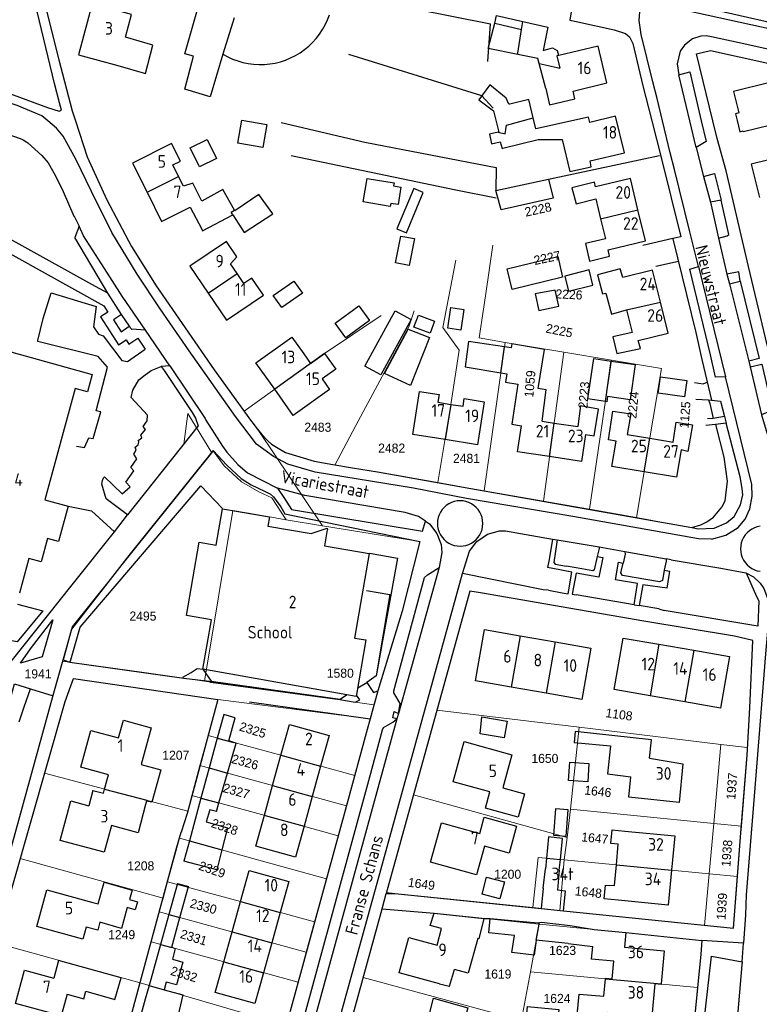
# Model space of a CAD drawing. Header units: metres. Extents: x 233829 to 239427, y 444283 to 448222.
# Tile 157 of 171: x 237787 to 237934, y 447325 to 447520. Entities that reach past the tile are written whole.
import ezdxf
from ezdxf.enums import TextEntityAlignment as Align

# ---------------------------------------------------------------- set-up
doc = ezdxf.new("R2010")
doc.units = ezdxf.units.M
doc.header["$MEASUREMENT"] = 0
for name, color, linetype in [('BIJGEBOUW', 4, 'Continuous'), ('DAKRAND', 4, 'Continuous'), ('DAKRAND-BYG', 4, 'Continuous'), ('FUNKTIEAAND', 253, 'Continuous'), ('Goud-kadastrale grenzen', 13, 'Continuous'), ('HEG', 253, 'Continuous'), ('HEK', 253, 'Continuous'), ('HOOFDGEBOUW', 4, 'Continuous'), ('HUISNUMMER', 253, 'Continuous'), ('KANTVERH', 253, 'Continuous'), ('OVLIJNOBJ', 253, 'Continuous'), ('SCHUTTING', 253, 'Continuous'), ('STRAATNAAM', 253, 'Continuous'), ('TUSSENMUUR', 253, 'Continuous')]:
    doc.layers.add(name, color=color, linetype=linetype)
doc.layers.add('G01 kadestrale perceelsgrens', color=73, linetype='Continuous', lineweight=0)
doc.layers.add('Z01 perceelnummer', color=73, linetype='Continuous', lineweight=13)
doc.styles.get("Standard").update_dxf_attribs({"font": 'iso.shx'})
doc.styles.add('Styledgn001', font='dgn001.shx')

# ---------------------------------------------------------------- blocks, each defined once
blk = doc.blocks.new('A$C1532452F')
at = {"layer": 'G01 kadestrale perceelsgrens'}
for p, q in [((237879.55, 447465.782), (237880.983, 447475.377)), ((237871.038, 447459.029), (237873.62, 447472.393)), ((237879.088, 447462.695), (237879.55, 447465.782)), ((237847.592, 447453.875), (237858.814, 447461.376)), ((237865.345, 447462.326), (237864.308, 447459.145)), ((237878.23, 447456.951), (237879.088, 447462.695)), ((237864.308, 447459.145), (237853.793, 447439.592)), ((237874.259, 447454.546), (237871.038, 447459.029)), ((237878.23, 447456.951), (237883.419, 447456.085)), ((237879.268, 447426.657), (237883.419, 447456.085)), ((237883.419, 447456.085), (237895.011, 447454.156)), ((237847.592, 447453.875), (237831.622, 447442.429)), ((237872.723, 447444.165), (237874.259, 447454.546)), ((237890.987, 447424.59), (237895.011, 447454.156)), ((237895.011, 447454.156), (237904.499, 447452.581)), ((237900.142, 447422.975), (237904.499, 447452.581)), ((237904.499, 447452.581), (237914.433, 447450.929)), ((237909.482, 447421.328), (237914.433, 447450.929)), ((237872.723, 447444.165), (237870.065, 447428.292)), ((237819.658, 447435.896), (237820.46, 447441.994)), ((237820.46, 447441.994), (237825.209, 447434.19)), ((237834.49, 447438.636), (237847.186, 447419.722)), ((237853.793, 447439.592), (237849.647, 447431.764)), ((237797.571, 447399.702), (237825.209, 447434.19)), ((237825.506, 447434.56), (237825.209, 447434.19)), ((237879.268, 447426.657), (237890.987, 447424.59)), ((237890.987, 447424.59), (237900.142, 447422.975)), ((237823.775, 447388.902), (237829.39, 447422.735)), ((237829.39, 447422.735), (237832.507, 447422.195)), ((237900.142, 447422.975), (237909.482, 447421.328)), ((237839.973, 447420.923), (237847.186, 447419.722)), ((237847.186, 447419.722), (237866.508, 447416.587)), ((237795.61, 447392.865), (237797.571, 447399.702)), ((237811.335, 447390.683), (237795.61, 447392.865)), ((237797.802, 447389.401), (237826.422, 447385.272)), ((237819.706, 447389.505), (237811.335, 447390.683)), ((237823.775, 447388.902), (237819.706, 447389.505)), ((237823.775, 447388.902), (237825.07, 447388.687)), ((237824.493, 447378.12), (237826.422, 447385.272)), ((237826.422, 447385.272), (237856.634, 447381.441)), ((237853.646, 447384.736), (237857.385, 447384.205)), ((237865.231, 447366.382), (237869.862, 447383.158)), ((237869.862, 447383.158), (237898.052, 447379.768)), ((237896.341, 447363.522), (237898.052, 447379.768)), ((237898.052, 447379.768), (237926.195, 447376.369)), ((237822.893, 447372.189), (237824.493, 447378.12)), ((237924.776, 447360.709), (237926.195, 447376.369)), ((237926.195, 447376.369), (237931.471, 447375.721)), ((237821.282, 447366.215), (237822.893, 447372.189)), ((237822.893, 447372.189), (237851.937, 447364.198)), ((237787.237, 447353.71), (237792.077, 447370.682)), ((237792.077, 447370.682), (237820.449, 447363.125)), ((237851.937, 447364.198), (237853.567, 447370.178)), ((237820.449, 447363.125), (237821.282, 447366.215)), ((237859.885, 447347.014), (237865.231, 447366.382)), ((237865.231, 447366.382), (237895.726, 447357.915)), ((237895.726, 447357.915), (237896.341, 447363.522)), ((237896.341, 447363.522), (237924.776, 447360.709)), ((237923.869, 447350.71), (237924.776, 447360.709)), ((237924.776, 447360.709), (237930.265, 447360.152)), ((237847.964, 447349.706), (237850.311, 447358.266)), ((237895.122, 447353.46), (237895.726, 447357.915)), ((237816.446, 447349.11), (237818.8, 447357.771)), ((237888.926, 447343.995), (237889.943, 447353.956)), ((237889.943, 447353.956), (237895.122, 447353.46)), ((237782.464, 447336.976), (237787.237, 447353.71)), ((237787.237, 447353.71), (237815.57, 447345.887)), ((237894.227, 447343.449), (237895.122, 447353.46)), ((237895.122, 447353.46), (237923.869, 447350.71)), ((237922.95, 447340.488), (237923.869, 447350.71)), ((237923.869, 447350.71), (237929.482, 447350.173)), ((237815.57, 447345.887), (237816.446, 447349.11)), ((237845.609, 447341.157), (237847.964, 447349.706)), ((237861.56, 447346.816), (237859.885, 447347.014)), ((237888.926, 447343.995), (237861.56, 447346.816)), ((237814.827, 447343.154), (237815.57, 447345.887)), ((237813.206, 447337.19), (237814.827, 447343.154)), ((237855.253, 447330.149), (237858.991, 447343.76)), ((237858.991, 447343.76), (237869.31, 447342.882)), ((237869.31, 447342.882), (237890.179, 447340.725)), ((237888.926, 447343.995), (237894.227, 447343.449)), ((237894.227, 447343.449), (237922.95, 447340.488)), ((237843.971, 447335.146), (237845.609, 447341.157)), ((237888.43, 447331.276), (237890.179, 447340.725)), ((237907.355, 447339.066), (237922.406, 447337.467)), ((237782.464, 447336.976), (237811.006, 447329.095)), ((237811.006, 447329.095), (237813.206, 447337.19)), ((237813.206, 447337.19), (237842.338, 447329.191)), ((237842.338, 447329.191), (237843.971, 447335.146)), ((237886.672, 447321.778), (237888.43, 447331.276)), ((237888.43, 447331.276), (237921.55, 447328.19)), ((237808.545, 447320.042), (237811.006, 447329.095)), ((237811.006, 447329.095), (237839.984, 447320.649)), ((237851.394, 447316.099), (237855.253, 447330.149)), ((237855.253, 447330.149), (237886.643, 447321.622)), ((237920.627, 447318.575), (237921.55, 447328.19))]:
    blk.add_line(p, q, dxfattribs=at)
at = {"layer": 'G01 kadestrale perceelsgrens', "flags": 128}
for points in [[(237831.622, 447442.429), (237833.117, 447440.369), (237833.411, 447439.977), (237833.952, 447439.26), (237834.49, 447438.636)], [(237834.49, 447438.636), (237834.568, 447438.545), (237835.23, 447437.762), (237836.269, 447436.645), (237837.043, 447435.914), (237838.054, 447435.272), (237839.884, 447434.229), (237845.509, 447432.525), (237849.225, 447431.836), (237849.647, 447431.764)], [(237787.479, 447395.363), (237797.525, 447407.994), (237805.932, 447418.522), (237808.549, 447421.88), (237819.658, 447435.896)], [(237825.506, 447434.56), (237827.693, 447431.588), (237831.147, 447428.435), (237834.565, 447426.465), (237837.164, 447425.265), (237839.973, 447420.923)], [(237849.647, 447431.764), (237853.149, 447431.167), (237858.087, 447430.427), (237870.065, 447428.292)], [(237870.065, 447428.292), (237876.576, 447427.132), (237879.268, 447426.657)], [(237832.507, 447422.195), (237836.684, 447421.471), (237839.973, 447420.923)], [(237909.482, 447421.328), (237913.701, 447420.584), (237920.453, 447419.354)], [(237857.385, 447384.205), (237858.147, 447387.011), (237862.962, 447402.767), (237866.508, 447416.587)], [(237869.862, 447383.158), (237876.377, 447406.762), (237878.546, 447406.438), (237910.925, 447400.792), (237928.891, 447397.83), (237932.497, 447396.954), (237931.913, 447383.639), (237931.471, 447375.721)], [(237792.077, 447370.682), (237796.128, 447384.885), (237797.802, 447389.401)], [(237825.07, 447388.687), (237850.629, 447385.237), (237853.646, 447384.736)], [(237856.634, 447381.441), (237856.064, 447379.344), (237853.567, 447370.178)], [(237824.493, 447378.12), (237839.166, 447374.151), (237853.567, 447370.178)], [(237930.265, 447360.152), (237931.389, 447374.243), (237931.471, 447375.721)], [(237821.282, 447366.215), (237835.799, 447362.269), (237850.311, 447358.266)], [(237850.311, 447358.266), (237851.883, 447363.998), (237851.937, 447364.198)], [(237818.8, 447357.771), (237819.127, 447358.973), (237820.449, 447363.125)], [(237929.482, 447350.173), (237930.158, 447358.816), (237930.265, 447360.152)], [(237818.8, 447357.771), (237833.369, 447353.733), (237847.964, 447349.706)], [(237922.95, 447340.488), (237928.679, 447339.898), (237929.482, 447350.173)], [(237816.446, 447349.11), (237830.929, 447345.226), (237845.609, 447341.157)], [(237814.827, 447343.154), (237829.228, 447339.232), (237843.971, 447335.146)], [(237890.179, 447340.725), (237901.073, 447339.649), (237907.355, 447339.066)], [(237922.406, 447337.467), (237922.178, 447334.736), (237921.55, 447328.19)], [(237839.984, 447320.649), (237840.778, 447323.503), (237842.338, 447329.191)]]:
    blk.add_lwpolyline(points, dxfattribs=at)
at = {"layer": 'G01 kadestrale perceelsgrens', "style": 'Styledgn001'}
for s, rotation, p in [('2228', 12.4602, (237889.937, 447482.445)), ('2227', 11.78233, (237891.732, 447472.836)), ('2226', 357.23812, (237896.065, 447465.588)), ('2225', 349.02776, (237894.14, 447458.41)), ('1059', 85.02525, (237888.314, 447447.842)), ('2223', 85.27934, (237899.028, 447445.637)), ('2224', 84.91016, (237908.762, 447443.652)), ('1125', 85.25556, (237919.068, 447441.692)), ('1108', 352.10548, (237906.002, 447382.307)), ('2325', 342.83405, (237833.365, 447379.215)), ('2326', 344.66939, (237831.827, 447372.874)), ('1937', 85.54365, (237928.353, 447368.072)), ('2327', 344.32241, (237830.098, 447367.11)), ('1646', 353.91299, (237901.796, 447367.056)), ('2328', 341.16285, (237827.792, 447360)), ('1647', 354.24366, (237901.198, 447357.78)), ('1938', 85.54814, (237927.363, 447354.771)), ('2329', 340.98559, (237825.294, 447351.546)), ('1649', 352.29166, (237866.81, 447348.704)), ('1648', 354.027, (237899.916, 447347.064)), ('1939', 85.9798, (237926.38, 447344.244)), ('2330', 344.69968, (237823.565, 447344.244)), ('2331', 342.85096, (237821.644, 447338.095)), ('2332', 343.48749, (237819.722, 447330.794))]:
    blk.add_text(s, height=1.8, rotation=rotation, dxfattribs=at).set_placement(p, align=Align.MIDDLE_CENTER)
at = {"layer": 'Z01 perceelnummer', "linetype": 'Continuous', "lineweight": 13, "style": 'Styledgn001'}
for s, p in [('2483', (237846.259, 447439.253)), ('2482', (237860.903, 447435.111)), ('2481', (237875.739, 447433.088)), ('2495', (237811.58, 447401.811)), ('1941', (237790.776, 447390.346)), ('1580', (237850.714, 447390.483)), ('1207', (237818.1, 447374.22)), ('1650', (237891.286, 447373.587)), ('1208', (237811.154, 447352.283)), ('1200', (237883.901, 447350.617)), ('1249', (237807.361, 447338.635)), ('1623', (237894.795, 447335.515)), ('1619', (237881.967, 447330.843)), ('1624', (237893.68, 447325.995))]:
    blk.add_text(s, height=1.8, dxfattribs=at).set_placement(p, align=Align.MIDDLE_CENTER)

msp = doc.modelspace()

# ---------------------------------------------------------------- linework, layer by layer
at = {"layer": 'BIJGEBOUW'}
for p, q in [((237890.93, 447347.83), (237891.38, 447351.72)), ((237894.14, 447351.44), (237893.79, 447347.49))]:
    msp.add_line(p, q, dxfattribs=at)
at = {"layer": 'DAKRAND'}
for p, q in [((237894, 447513.03), (237894.02, 447512.96)), ((237891.45, 447506.41), (237890.14, 447511.4)), ((237820.95, 447482.9), (237823.23, 447478.53)), ((237843.46, 447453.79), (237844.78, 447451.88)), ((237812.28, 447365.14), (237812.11, 447364.44)), ((237889.92, 447340.97), (237890.24, 447341.03)), ((237890.24, 447341.03), (237890.61, 447341.09)), ((237890.61, 447341.09), (237896.27, 447340.46)), ((237896.27, 447340.46), (237901.07, 447339.65)), ((237890.18, 447337.46), (237889.54, 447337.58)), ((237895.87, 447336.86), (237890.18, 447337.46)), ((237895.87, 447336.86), (237900.76, 447336.31))]:
    msp.add_line(p, q, dxfattribs=at)
for points in [[(237881.34, 447519.4), (237881.72, 447520.9), (237886.93, 447519.7)], [(237885.89, 447513.16), (237880.04, 447514.34), (237881.34, 447519.4)], [(237886.93, 447519.7), (237891.84, 447518.58), (237890.94, 447513.97), (237892.8, 447514.46), (237893.71, 447513.94), (237894, 447513.03)], [(237806.6, 447510.97), (237812.09, 447509.42), (237813.55, 447515.03), (237808.11, 447516.57)], [(237890.14, 447511.4), (237889.9, 447512.35), (237885.89, 447513.16)], [(237884.32, 447503.32), (237884.16, 447503.28), (237883.59, 447504.51), (237880.39, 447507.16), (237878.18, 447504.2), (237881.08, 447502.02), (237882.13, 447497.79), (237882.04, 447497.77)], [(237888.98, 447500.62), (237888.1, 447504.23), (237884.32, 447503.32)], [(237900.22, 447499.67), (237899.94, 447500.72), (237889.51, 447498.44), (237888.98, 447500.62)], [(237882.04, 447497.77), (237880.3, 447497.36), (237880.7, 447495.45), (237882.44, 447495.82), (237882.8, 447494.55), (237882.93, 447494.58)], [(237882.93, 447494.58), (237889.97, 447496.3), (237894.74, 447496.28), (237896.24, 447489.97), (237900.48, 447490.91), (237900.29, 447492.06)], [(237901.35, 447486.91), (237901.13, 447487.86), (237896.65, 447486.75), (237897.47, 447483.58), (237901.37, 447484.55)], [(237829.76, 447482.27), (237827.42, 447486.41), (237823.26, 447484.05)], [(237829.41, 447481.34), (237831.63, 447477.85), (237837.33, 447481.56), (237834.59, 447485.39), (237829.82, 447482.16), (237829.76, 447482.27)], [(237823.23, 447478.53), (237823.41, 447478.19), (237829.41, 447481.34)], [(237903.29, 447476.61), (237899.32, 447475.67), (237900.14, 447472.18), (237904.1, 447473.2), (237903.82, 447474.45)], [(237906.71, 447468.93), (237906.19, 447470.66), (237901.73, 447469.46), (237902.7, 447465.68), (237903.38, 447465.85), (237904.48, 447461.69), (237907.49, 447462.5)], [(237908.6, 447458.04), (237904.79, 447457.16), (237905.55, 447453.86), (237910.26, 447454.86), (237909.8, 447456.45)], [(237883.29, 447455.17), (237876.12, 447456.25), (237875.49, 447451.24), (237882.56, 447450.02)], [(237890.75, 447440.44), (237891.55, 447446.67), (237889.96, 447446.95), (237891.18, 447454.68), (237884.75, 447455.78), (237884.61, 447454.97), (237883.29, 447455.17)], [(237882.56, 447450.02), (237883.75, 447449.81), (237883.46, 447448.19), (237885.95, 447447.79), (237884.76, 447439.83), (237886.62, 447439.55)], [(237899.35, 447437.79), (237901.07, 447437.54), (237901.93, 447442.85), (237898.33, 447443.5), (237897.82, 447439.38)], [(237905.43, 447436.5), (237903.93, 447436.78), (237904.79, 447442.44), (237908.3, 447441.88), (237907.6, 447437.84)], [(237916.69, 447436.32), (237917.31, 447440.25), (237920.54, 447439.73), (237919.66, 447434.47), (237918.29, 447434.76)], [(237912.04, 447373.61), (237912.45, 447377.29), (237897.31, 447378.92), (237897.12, 447376.73), (237904.28, 447376.11), (237903.72, 447370.51), (237908.36, 447369.94)], [(237811.21, 447372.36), (237815.1, 447371.35), (237813.32, 447364.9), (237812.28, 447365.14)], [(237905.46, 447352.47), (237905.82, 447356.6), (237904.36, 447356.71), (237904.64, 447359.4), (237907.11, 447359.16)], [(237905.8, 447345.45), (237903.05, 447345.77), (237903.3, 447348.45), (237905.1, 447348.36), (237905.46, 447352.47)], [(237801.67, 447345.03), (237802.72, 447344.74), (237803.92, 447349.02), (237809.41, 447347.46), (237808.94, 447345.59), (237810.49, 447345.12), (237810.02, 447343.54), (237808.43, 447344.01), (237807.33, 447339.89), (237803.03, 447341.09), (237802.62, 447339.51), (237800.32, 447340.14)], [(237889.54, 447337.58), (237889.18, 447334.57), (237884.75, 447335.07), (237885.25, 447338.45), (237880.17, 447338.97), (237880.46, 447341.85), (237885.43, 447341.4), (237889.92, 447340.97)], [(237796.58, 447326.87), (237799.85, 447325.89), (237800.26, 447327.44), (237806.02, 447325.78), (237807.25, 447330.05), (237794.82, 447333.5), (237793.91, 447329.99)], [(237870.41, 447328.91), (237872.38, 447328.4), (237873.34, 447331.74)], [(237887.55, 447321.7), (237887.87, 447324.4), (237894.05, 447323.79), (237894, 447323.09), (237897.66, 447322.74), (237898.06, 447326.85), (237903, 447326.42)], [(237868.33, 447322.69), (237869.21, 447326.04), (237875.99, 447324.12), (237874.07, 447317.32), (237869.42, 447318.59)]]:
    msp.add_lwpolyline(points, dxfattribs=at)
at = {"layer": 'DAKRAND-BYG'}
for p, q in [((237881.53, 447486.17), (237892.02, 447488.41)), ((237903.29, 447444.36), (237899.82, 447444.87)), ((237827.59, 447382.29), (237826.32, 447377.63)), ((237829.87, 447381.63), (237827.59, 447382.29)), ((237826.32, 447377.63), (237824.71, 447371.69)), ((237824.71, 447371.69), (237823.09, 447365.72)), ((237826.66, 447364.75), (237828.35, 447370.69)), ((237823.09, 447365.72), (237820.78, 447357.22)), ((237826.18, 447363.05), (237826.66, 447364.75)), ((237891.58, 447353.8), (237891.38, 447351.72)), ((237894.14, 447351.44), (237894.36, 447353.53)), ((237818.45, 447348.81), (237816.73, 447342.64)), ((237818.45, 447348.81), (237820.61, 447348.18)), ((237818.92, 447342.04), (237820.61, 447348.18)), ((237890.93, 447347.83), (237890.54, 447343.83)), ((237816.73, 447342.64), (237815.06, 447336.68)), ((237890.54, 447343.83), (237894.99, 447343.37)), ((237817.3, 447336.13), (237818.92, 447342.04)), ((237815.06, 447336.68), (237812.8, 447328.57))]:
    msp.add_line(p, q, dxfattribs=at)
for points in [[(237829.7, 447520.42), (237827.45, 447513.22), (237824.89, 447504.77), (237819.9, 447506.26), (237821.61, 447512.8), (237819.87, 447513.26), (237822.56, 447522.56)], [(237831.21, 447500.17), (237836.17, 447499.28), (237835.34, 447494.71), (237830.38, 447495.6), (237831.21, 447500.17)], [(237824.3, 447496.31), (237826.16, 447492.53), (237822.78, 447490.86), (237820.92, 447494.65), (237824.3, 447496.31)], [(237856.03, 447488.59), (237861.37, 447487.72), (237861.27, 447487.1), (237862.73, 447486.86), (237862.17, 447483.39), (237860.71, 447483.62), (237860.62, 447483.05), (237855.27, 447483.92), (237856.03, 447488.59)], [(237892.02, 447488.41), (237892.93, 447484.65), (237882.59, 447482.38), (237881.53, 447486.17)], [(237865.29, 447486.58), (237861.92, 447478.57), (237863.81, 447477.78), (237867.18, 447485.79), (237865.29, 447486.58)], [(237865.4, 447476.65), (237864.38, 447471.32), (237861.68, 447471.83), (237862.7, 447477.16), (237865.4, 447476.65)], [(237894.81, 447469.03), (237884.82, 447466.58), (237883.83, 447470.63), (237893.82, 447473.08), (237894.81, 447469.03)], [(237900.07, 447470.43), (237895.22, 447469.21), (237895.97, 447466.22), (237900.82, 447467.44), (237900.07, 447470.43)], [(237837.38, 447465.34), (237841.51, 447468.22), (237843.19, 447465.81), (237839.14, 447462.99), (237837.38, 447465.34)], [(237889.35, 447465.68), (237890.06, 447462.39), (237894.02, 447463.25), (237893.33, 447466.46), (237889.35, 447465.68)], [(237856.53, 447460.41), (237851.82, 447456.95), (237849.67, 447459.88), (237854.37, 447463.34), (237856.53, 447460.41)], [(237855.58, 447451.36), (237861.62, 447462.33), (237864.77, 447460.6), (237858.73, 447449.62), (237855.58, 447451.36)], [(237866.23, 447461.47), (237869.42, 447460.31), (237868.53, 447457.88), (237865.3, 447459.07), (237866.23, 447461.47)], [(237875.24, 447462.61), (237874.63, 447458.48), (237872.01, 447458.87), (237872.62, 447463), (237875.24, 447462.61)], [(237868.4, 447457.04), (237864.63, 447447.55), (237859.48, 447449.92), (237864.17, 447458.68), (237868.4, 447457.04)], [(237899.82, 447444.87), (237900.98, 447452.86), (237904.46, 447452.35)], [(237904.46, 447452.35), (237909.19, 447451.66), (237908.17, 447444.67), (237903.71, 447445.32), (237903.57, 447444.32), (237903.29, 447444.36)], [(237919.45, 447448.54), (237918.94, 447445.26), (237913.72, 447446.04), (237914.22, 447449.25), (237919.45, 447448.54)], [(237829.6, 447376.74), (237828.59, 447377.08), (237829.87, 447381.63)], [(237878.78, 447381.83), (237883.78, 447380.98), (237883.22, 447377.66), (237878.46, 447378.46), (237878.78, 447381.83)], [(237828.35, 447370.69), (237830.04, 447376.59), (237829.6, 447376.74)], [(237900.01, 447372.58), (237899.77, 447368.95), (237895.96, 447369.21), (237896.2, 447372.82), (237900.01, 447372.58)], [(237826.18, 447363.05), (237824.82, 447363.41), (237824.09, 447361.03), (237828.37, 447359.84), (237827.22, 447355.44)], [(237895.53, 447358.17), (237895.93, 447363.39), (237893.39, 447363.59), (237892.99, 447358.37), (237895.53, 447358.17)], [(237894.36, 447353.53), (237894.79, 447357.73), (237892, 447358.02), (237891.58, 447353.8)], [(237820.78, 447357.22), (237820.14, 447354.87), (237819.67, 447353.2)], [(237827.22, 447355.44), (237826.2, 447351.51), (237819.67, 447353.2)], [(237879.7, 447350.03), (237883.25, 447349.1), (237882.37, 447345.74), (237878.82, 447346.67), (237879.7, 447350.03)], [(237894.99, 447343.37), (237895.38, 447347.29), (237893.79, 447347.49)], [(237817.3, 447336.13), (237818, 447335.88), (237817.44, 447333.8), (237819.49, 447333.18), (237818.23, 447328.66), (237816.2, 447329.23), (237815.79, 447327.71)], [(237812.8, 447328.57), (237812.05, 447325.87), (237810.3, 447319.57)], [(237815.79, 447327.71), (237819.5, 447326.7), (237818.3, 447321.61), (237813.6, 447322.8)]]:
    msp.add_lwpolyline(points, dxfattribs=at)
at = {"layer": 'HEG'}
for p, q in [((237879.99, 447511.79), (237880.48, 447519.25)), ((237840.97, 447493.12), (237873.6, 447486.32)), ((237892.02, 447488.41), (237914.03, 447493.12))]:
    msp.add_line(p, q, dxfattribs=at)
for points in [[(237852.35, 447513.23), (237878.7, 447505.06), (237881.04, 447502.54)], [(237839.02, 447499.65), (237855.59, 447495.79), (237881.64, 447490.72), (237881.53, 447486.17)], [(237925.14, 447439.78), (237926.77, 447433.35), (237927.45, 447428.53), (237926.95, 447424.66), (237926.35, 447423.43)]]:
    msp.add_lwpolyline(points, dxfattribs=at)
at = {"layer": 'HEK'}
for p, q in [((237858.14, 447523.7), (237880.48, 447519.25)), ((237854.18, 447387.58), (237856, 447388.63))]:
    msp.add_line(p, q, dxfattribs=at)
for points in [[(237797.05, 447392.69), (237797.25, 447393.16), (237799.11, 447399.6), (237823.09, 447427.62), (237827.36, 447423.14)], [(237856.52, 447414.27), (237862.04, 447413.3), (237857.84, 447389.97)], [(237819.49, 447389.68), (237821.14, 447390.62), (237822.32, 447391.43), (237823.45, 447391.25), (237825.14, 447388.91), (237850.67, 447385.36), (237851.95, 447386.2)]]:
    msp.add_lwpolyline(points, dxfattribs=at)
at = {"layer": 'HOOFDGEBOUW'}
for p, q in [((237901.37, 447484.55), (237902.34, 447480.55)), ((237902.34, 447480.55), (237903.29, 447476.61)), ((237907.49, 447462.5), (237908.6, 447458.04)), ((237844.78, 447451.88), (237847.59, 447453.88)), ((237890.75, 447440.44), (237893.1, 447440.09)), ((237893.1, 447440.09), (237897.82, 447439.38)), ((237907.6, 447437.84), (237912.12, 447437.09)), ((237912.12, 447437.09), (237916.69, 447436.32)), ((237847.6, 447415.74), (237856.43, 447414.21)), ((237856.43, 447414.21), (237853.53, 447397.46)), ((237886.41, 447397.91), (237893.31, 447396.69)), ((237893.31, 447396.69), (237900.4, 447395.44)), ((237913.9, 447396.22), (237920.81, 447395.02)), ((237920.81, 447395.02), (237927.91, 447393.8)), ((237891.51, 447386.51), (237884.61, 447387.73)), ((237919.04, 447384.8), (237912.14, 447386)), ((237813.21, 447379.66), (237811.21, 447372.36)), ((237848.5, 447378.16), (237846.81, 447372.04)), ((237837.29, 447368.23), (237838.94, 447374.21)), ((237846.81, 447372.04), (237845.16, 447366.06)), ((237803.96, 447367.52), (237804.73, 447370.33)), ((237835.66, 447362.31), (237837.29, 447368.23)), ((237801.67, 447367.22), (237800.86, 447364.2)), ((237801.67, 447367.22), (237803.73, 447366.67)), ((237803.73, 447366.67), (237803.96, 447367.52)), ((237845.16, 447366.06), (237843.52, 447360.14)), ((237840.48, 447349.16), (237838.79, 447343.05)), ((237829.27, 447339.22), (237830.93, 447345.23)), ((237838.79, 447343.05), (237837.12, 447337.04)), ((237827.61, 447333.24), (237829.27, 447339.22)), ((237901.07, 447339.65), (237907.36, 447339.07)), ((237837.12, 447337.04), (237835.47, 447331.08)), ((237903, 447326.42), (237903.32, 447329.89))]:
    msp.add_line(p, q, dxfattribs=at)
for points in [[(237808.11, 447516.57), (237809.33, 447521.1), (237801.5, 447523.21), (237798.77, 447513.08), (237806.6, 447510.97)], [(237891.45, 447506.41), (237892.21, 447503.17), (237897.24, 447504.36), (237896.87, 447505.92), (237903.58, 447507.51), (237901.86, 447514.8), (237894.02, 447512.96)], [(237941.86, 447503.04), (237940.99, 447506.61), (237936.15, 447505.45), (237935.65, 447507.52), (237928.7, 447505.85), (237929.73, 447501.58), (237929.08, 447501.42), (237929.41, 447500.07), (237929.95, 447497.84), (237930.63, 447498), (237930.67, 447497.86), (237936.11, 447499.18)], [(237900.29, 447492.06), (237907.05, 447493.69), (237905.31, 447500.9), (237900.22, 447499.67)], [(237818.66, 447489), (237817.53, 447491.26), (237819.02, 447492), (237817.27, 447495.5), (237809.52, 447491.63), (237812.4, 447485.85)], [(237939.69, 447490.08), (237938.95, 447493.09), (237932.19, 447491.42), (237933.81, 447484.83)], [(237823.26, 447484.05), (237821.46, 447487.64), (237819.63, 447487.04), (237818.66, 447489)], [(237909.74, 447482.35), (237908.23, 447488.58), (237901.35, 447486.91)], [(237812.4, 447485.85), (237815.29, 447480.07), (237820.95, 447482.9)], [(237903.82, 447474.45), (237911.22, 447476.24), (237909.74, 447482.35)], [(237830.25, 447469.75), (237828.96, 447471.65), (237830.21, 447473.05), (237828.14, 447476.11), (237820.88, 447471.19), (237824.5, 447465.84)], [(237835.46, 447465.45), (237833.17, 447468.83), (237831.59, 447467.76), (237830.25, 447469.75)], [(237914.19, 447464.02), (237912.62, 447470.39), (237906.71, 447468.93)], [(237824.5, 447465.84), (237828.13, 447460.48), (237835.46, 447465.45)], [(237909.8, 447456.45), (237915.7, 447457.91), (237914.19, 447464.02)], [(237765.95, 447446.9), (237764.67, 447442.3), (237755.28, 447444.91), (237757.91, 447454.34), (237767.19, 447451.76), (237768.35, 447455.92), (237768.49, 447456.42), (237773.12, 447455.13), (237776.08, 447456.78), (237801.51, 447449.7)], [(237837.71, 447446.79), (237833.98, 447452.04), (237841.11, 447457.11), (237843.46, 447453.79)], [(237847.59, 447453.88), (237849.82, 447450.75), (237847.12, 447448.82), (237848.6, 447446.74), (237841.39, 447441.61), (237837.71, 447446.79)], [(237801.51, 447449.7), (237800.57, 447446.27), (237798.15, 447446.93), (237792.1, 447424.89), (237796.75, 447423.61), (237794.82, 447416.57), (237792.68, 447417.16), (237791.42, 447412.58), (237788.96, 447413.25), (237787.07, 447406.35)], [(237871.49, 447436.79), (237865.1, 447437.8), (237866.45, 447446.36), (237870.32, 447445.75), (237870.07, 447444.2), (237872.66, 447443.79)], [(237879.24, 447444.29), (237877.89, 447435.78), (237871.49, 447436.79)], [(237872.66, 447443.79), (237875.06, 447443.41), (237875.3, 447444.92), (237879.24, 447444.29)], [(237892.19, 447433.42), (237885.84, 447434.37), (237886.62, 447439.55)], [(237899.35, 447437.79), (237898.55, 447432.46), (237892.19, 447433.42)], [(237911, 447430.39), (237904.59, 447431.46), (237905.43, 447436.5)], [(237918.29, 447434.76), (237917.38, 447429.32), (237911, 447430.39)], [(237823.48, 447391.31), (237825.17, 447401.09), (237820.22, 447401.95), (237822.73, 447416.44), (237826.12, 447415.86), (237827.37, 447423.09), (237836.68, 447421.47), (237836.37, 447419.64)], [(237836.37, 447419.64), (237844.92, 447418.16), (237848.08, 447419.26), (237848.21, 447418.94), (237848.14, 447418.91), (237847.6, 447415.74)], [(237884.61, 447387.73), (237877.52, 447388.98), (237879.32, 447399.16), (237886.41, 447397.91)], [(237853.53, 447397.46), (237855.75, 447397.08), (237853.89, 447385.85), (237823.48, 447391.31)], [(237912.14, 447386), (237905.04, 447387.23), (237906.8, 447397.45), (237913.9, 447396.22)], [(237900.4, 447395.44), (237898.6, 447385.26), (237891.51, 447386.51)], [(237927.91, 447393.8), (237926.14, 447383.58), (237919.04, 447384.8)], [(237804.73, 447370.33), (237799.26, 447371.83), (237801.26, 447379.14), (237806.74, 447377.64), (237807.7, 447381.17), (237813.21, 447379.66)], [(237838.94, 447374.21), (237840.63, 447380.33), (237848.5, 447378.16)], [(237887.24, 447366.57), (237885.96, 447361.94), (237879.5, 447363.73), (237880.39, 447366.93), (237873.09, 447368.96), (237875.3, 447376.94), (237884.75, 447374.32), (237882.94, 447367.77), (237887.24, 447366.57)], [(237912.04, 447373.61), (237918.67, 447372.5), (237917.89, 447364.86), (237907.94, 447365.88), (237908.36, 447369.94)], [(237812.11, 447364.44), (237810.62, 447358.86), (237805.32, 447360.28), (237803.92, 447355.02), (237795.19, 447357.34), (237797.28, 447365.16), (237800.86, 447364.2)], [(237843.52, 447360.14), (237841.84, 447354.03), (237833.97, 447356.2), (237835.66, 447362.31)], [(237885.67, 447360.18), (237884.18, 447354.83), (237879.29, 447356.19), (237877.71, 447350.5), (237868.62, 447353.03), (237870.79, 447360.83), (237878.36, 447358.72), (237879.25, 447361.96), (237885.67, 447360.18)], [(237907.11, 447359.16), (237917.04, 447358.21), (237916.39, 447351.43)], [(237830.93, 447345.23), (237832.62, 447351.33), (237840.48, 447349.16)], [(237916.39, 447351.43), (237915.73, 447344.5), (237905.8, 447345.45)], [(237800.32, 447340.14), (237799.66, 447337.76), (237790.53, 447340.28), (237792.54, 447347.56), (237801.67, 447345.03)], [(237870.79, 447339.83), (237868.56, 447340.43), (237869.31, 447342.88), (237879.17, 447341.87), (237878.19, 447337.84), (237877.96, 447337.91)], [(237870.41, 447328.91), (237862.42, 447331.05), (237864.3, 447338.07), (237869.91, 447336.56), (237870.79, 447339.83)], [(237907.36, 447339.07), (237907.08, 447336.14), (237914.95, 447335.41), (237914.34, 447328.86)], [(237877.96, 447337.91), (237876.1, 447331), (237873.34, 447331.74)], [(237903.32, 447329.89), (237903.33, 447330.02), (237904.65, 447329.9), (237904.97, 447333.39), (237900.53, 447333.8), (237900.76, 447336.31)], [(237835.47, 447331.08), (237833.77, 447324.96), (237825.92, 447327.14), (237827.61, 447333.24)], [(237796.58, 447326.87), (237795.38, 447322.52), (237786.31, 447325.02), (237788.12, 447331.59), (237793.91, 447329.99)], [(237914.34, 447328.86), (237914.33, 447328.75), (237913.09, 447328.87), (237912.49, 447322.38), (237903.68, 447323.2), (237903.4, 447320.2)]]:
    msp.add_lwpolyline(points, dxfattribs=at)
at = {"layer": 'KANTVERH'}
for p, q in [((237798.94, 447479.13), (237798.05, 447476.88)), ((237913.27, 447471.2), (237917.75, 447472.17)), ((237812.06, 447458.52), (237809.38, 447458.69)), ((237816.91, 447451.46), (237812.06, 447458.52)), ((237816.91, 447451.46), (237815.2, 447451.32)), ((237926.92, 447441.35), (237927.25, 447440.07)), ((237796.75, 447423.61), (237801.38, 447422.67)), ((237893.7, 447416.91), (237902.02, 447415.57)), ((237902.02, 447415.57), (237907.15, 447414.58)), ((237907.15, 447414.58), (237915.36, 447413.15)), ((237916.34, 447412.99), (237915.36, 447413.15)), ((237914.97, 447410.94), (237914.59, 447408.88)), ((237914.97, 447410.94), (237916.03, 447410.74)), ((237915.55, 447407.34), (237916.03, 447410.74)), ((237890.92, 447406.98), (237874.94, 447410.26)), ((237931.23, 447410.38), (237933.22, 447405.72)), ((237876.38, 447406.76), (237859.83, 447346.81)), ((237892, 447406.97), (237890.92, 447406.98)), ((237892, 447406.97), (237894.74, 447406.4)), ((237908.96, 447404.05), (237897.5, 447405.99)), ((237908.96, 447404.05), (237909.96, 447403.88)), ((237913.85, 447403.22), (237909.96, 447403.88)), ((237913.85, 447403.22), (237914.97, 447402.89)), ((237789.29, 447387.39), (237793.76, 447386)), ((237818.26, 447355.77), (237819.13, 447358.97)), ((237803.84, 447302.74), (237818.26, 447355.77)), ((237858.99, 447343.76), (237869.31, 447342.88)), ((237879.17, 447341.87), (237880.46, 447341.85)), ((237930.38, 447333.28), (237930.7, 447336.93))]:
    msp.add_line(p, q, dxfattribs=at)
for points in [[(238000, 447504.09), (237962.33, 447512.45), (237921.53, 447521.34), (237919.74, 447521.76), (237918.01, 447522.64), (237916.62, 447523.89), (237916.04, 447524.95), (237915.7, 447526.41), (237915.89, 447529.4), (237917.17, 447542.84), (237921.49, 447588.54), (237923, 447605.32), (237923.22, 447606.42), (237923.55, 447607.42), (237924.25, 447608.47), (237925.59, 447609.57), (237926.54, 447609.98), (237928.21, 447610.14), (237930.77, 447609.64), (237943.83, 447606.23), (237995.29, 447592.83), (238000, 447591.57)], [(237940.79, 447604.71), (237929.91, 447607.61), (237927.35, 447608.13), (237925.83, 447606.83), (237925.13, 447605.71), (237924.86, 447605.23), (237924.66, 447604.61), (237924.83, 447603.55), (237923.89, 447592.35), (237920.09, 447551.17), (237918.79, 447537.79), (237917.58, 447526.53), (237917.91, 447525.28), (237918.55, 447524.17), (237919.78, 447523.35), (237921.05, 447522.9), (237922.17, 447522.69), (237944.29, 447517.66)], [(237780.24, 447507.23), (237785.86, 447505.16), (237792.65, 447502.65), (237794.94, 447501.95), (237795.44, 447502.09), (237795, 447503.55), (237794.02, 447507.42), (237790.24, 447523.34), (237788.75, 447526.8), (237774.15, 447530.72), (237771.77, 447531.27), (237770.91, 447531.55), (237770.39, 447530.07)], [(237791.95, 447523.92), (237794.9, 447512.12), (237797.56, 447501.99), (237798.21, 447500), (237800.55, 447492.85), (237804.43, 447484.36), (237809.34, 447475.09), (237814.23, 447467.31), (237825.69, 447450.61), (237833.12, 447440.37), (237833.41, 447439.98), (237833.95, 447439.26), (237834.57, 447438.54), (237835.23, 447437.76), (237836.27, 447436.65), (237837.04, 447435.91), (237838.05, 447435.27), (237839.88, 447434.23), (237845.51, 447432.53), (237849.23, 447431.84), (237853.15, 447431.17), (237858.09, 447430.43), (237876.58, 447427.13), (237913.7, 447420.58), (237920.45, 447419.35), (237921.66, 447419.13), (237924.84, 447419.27), (237927.31, 447420.32), (237928.85, 447421.54), (237930.06, 447423.87), (237930.51, 447425.83), (237930.42, 447427.11)], [(237896.97, 447524.54), (237896.26, 447519.97), (237897.83, 447519.63), (237905.01, 447518.04), (237907.3, 447517.32), (237908.06, 447516.68), (237908.73, 447515.37), (237910.72, 447506.97), (237912.48, 447500), (237914.32, 447492.75)], [(237921.73, 447471.14), (237920.05, 447478.02), (237916.99, 447490.35), (237916.13, 447493.63), (237914.59, 447500), (237913.53, 447504.42), (237912.72, 447507.74), (237910.37, 447517.13), (237909.98, 447519.88), (237910.26, 447523.26)], [(237827.45, 447513.22), (237828.4, 447512.7), (237829.37, 447512.26), (237830.38, 447511.88), (237831.41, 447511.59), (237832.47, 447511.37), (237833.53, 447511.23), (237834.6, 447511.17), (237835.68, 447511.19), (237836.75, 447511.29), (237837.81, 447511.47), (237838.85, 447511.73), (237839.87, 447512.06), (237840.86, 447512.47), (237841.82, 447512.96), (237842.74, 447513.51), (237843.62, 447514.13), (237844.45, 447514.81), (237845.23, 447515.55), (237845.95, 447516.35), (237846.6, 447517.2), (237847.2, 447518.1), (237847.72, 447519.04), (237848.17, 447520.01), (237848.55, 447521.02)], [(237947.07, 447511.62), (237931.31, 447515.17), (237924.34, 447516.67), (237923.29, 447516.88), (237922.18, 447516.8), (237920.58, 447516.27), (237918.94, 447515.02), (237918.08, 447513.81), (237917.5, 447511.3), (237917.86, 447509.1)], [(238000, 447405.21), (237976.14, 447409.41), (237956.38, 447413.06), (237945.72, 447414.97), (237939.33, 447439.56), (237938.68, 447442.28), (237935.03, 447457), (237931.65, 447471.1), (237927.22, 447490.11), (237925.42, 447496.53), (237924.58, 447500), (237921.35, 447513.27), (237924.13, 447513.97), (237969.6, 447503.88), (237987.97, 447500), (238000, 447497.46)], [(237917.86, 447509.1), (237920.01, 447509.73), (237922.29, 447500), (237923.24, 447495.92), (237921.26, 447494.75), (237920.02, 447500), (237917.86, 447509.1)], [(237924.35, 447417.06), (237921.75, 447417.12), (237896.81, 447421.53), (237875.73, 447425.1), (237865.22, 447427.14), (237845.73, 447430.37), (237840.32, 447431.9), (237837.46, 447433.43), (237834.07, 447435.88), (237829.95, 447441.41), (237820.73, 447454.43), (237814.97, 447462.74), (237810.43, 447469.6), (237805.38, 447477.86), (237801.4, 447486.02), (237798.28, 447492.41), (237795.77, 447496.95), (237794.46, 447498.57), (237792.72, 447500), (237791.52, 447500.98), (237786.63, 447503.02), (237779.64, 447505.4)], [(237777.77, 447499.76), (237779.02, 447499.32), (237787.23, 447496.49), (237787.81, 447496.23), (237788.56, 447495.78), (237788.76, 447495.67), (237791.52, 447493.16), (237792.77, 447491.71), (237794.24, 447489.09), (237795.75, 447485.97), (237797.89, 447481.13), (237797.92, 447481.08), (237798.94, 447479.13)], [(237921.26, 447494.75), (237922.72, 447488.98), (237924.1, 447483.9), (237925.74, 447476.72), (237927.38, 447469.61)], [(237804.62, 447465.83), (237801.43, 447467.54), (237787.01, 447475.52), (237772.8, 447483.38), (237759.9, 447490.53), (237760.36, 447491.86), (237757.35, 447492.94)], [(237914.32, 447492.75), (237918.24, 447476.99), (237916.66, 447476.65), (237910.71, 447475.29)], [(237756.02, 447489.14), (237759.11, 447488.09), (237774.68, 447479.49), (237803.8, 447463.35), (237804.64, 447462.1), (237803.15, 447461.11), (237806.73, 447455.59), (237808.23, 447456.61), (237808.8, 447455.72), (237810.55, 447456.89), (237812.01, 447454.76)], [(237922.72, 447488.98), (237924.92, 447489.57), (237926.22, 447484.3), (237924.1, 447483.9)], [(237925.74, 447476.72), (237927.41, 447477.21), (237927.79, 447477.45), (237926.22, 447484.3)], [(237812.06, 447458.52), (237807.45, 447465.22), (237803.93, 447470.7), (237799.81, 447477.2), (237798.94, 447479.13)], [(237807.34, 447461.62), (237804.62, 447465.83), (237798.05, 447476.88)], [(237916.64, 447476.64), (237921.25, 447458.03), (237922.4, 447452.7), (237924.3, 447444.64)], [(237921.73, 447471.14), (237927.09, 447449.22), (237925.12, 447449.18), (237924.11, 447453.58), (237920.06, 447470.61), (237921.73, 447471.14)], [(237927.38, 447469.61), (237927.9, 447467.69), (237930.03, 447468.22), (237929.73, 447470.07), (237927.38, 447469.61)], [(237927.9, 447467.69), (237931.76, 447452.34), (237932, 447451.21), (237934.21, 447441.73), (237935.35, 447437.92)], [(237930.03, 447468.22), (237933.8, 447452.87), (237931.76, 447452.34)], [(237798.43, 447435.49), (237800.01, 447435.22), (237800.84, 447437.17), (237801.68, 447436.99), (237803.23, 447442.3), (237802.33, 447442.5), (237804.52, 447451.16), (237802.71, 447453.28), (237790.72, 447456.26), (237790.76, 447456.45), (237791.77, 447460.81), (237793.41, 447465.92), (237802.33, 447463.17), (237801.76, 447459.14), (237802.74, 447457.71), (237803.71, 447457.38), (237807.41, 447452.5), (237808.51, 447452.29), (237812.01, 447454.76)], [(237809.21, 447458.81), (237808.89, 447459.3), (237807.34, 447461.62), (237805.71, 447460.57), (237807.29, 447458.17), (237808.88, 447459.3)], [(237809.21, 447458.81), (237809.28, 447458.73), (237809.38, 447458.69)], [(237932, 447451.21), (237934.28, 447451.77), (237936.44, 447442.64), (237934.21, 447441.73)], [(237805.93, 447418.52), (237808.55, 447421.88), (237804.26, 447425.07), (237803.44, 447427.95), (237803.53, 447428.68), (237803.76, 447429.21), (237803.96, 447429.42), (237807.46, 447426.06), (237809.07, 447427.43), (237808.19, 447428.39), (237809.8, 447430.58), (237809.15, 447431.3), (237810.4, 447432.98), (237809.76, 447433.92), (237810.25, 447434.68), (237810.03, 447435.32), (237810.65, 447435.75), (237810.78, 447436.36), (237810.6, 447436.63), (237811.34, 447437.16), (237811.15, 447437.65), (237812.09, 447438.81), (237811.6, 447439.37), (237812.42, 447440.53), (237812.49, 447441.64), (237809.23, 447445.16), (237809.56, 447446.63), (237810.78, 447448.68), (237812.03, 447449.66), (237812.97, 447450.31), (237813.24, 447450.49), (237815.2, 447451.32)], [(237815.2, 447451.32), (237815.82, 447450.53), (237821.32, 447442.19), (237821.98, 447441.08), (237822.55, 447439.54), (237808.55, 447421.88)], [(237816.91, 447451.46), (237823.93, 447440.99), (237824.04, 447440.64), (237827.36, 447435.52), (237828.2, 447434.31), (237830.39, 447431.84), (237832.32, 447430.22), (237838.24, 447427.18)], [(237920.97, 447448.09), (237922.65, 447447.87), (237923.47, 447448.18)], [(237924.35, 447417.06), (237927.17, 447417.86), (237929.62, 447419.34), (237930.99, 447421.03), (237931.95, 447423.08), (237932.39, 447425.57), (237932.33, 447427.91), (237927.09, 447449.22)], [(237921.2, 447444.8), (237923.75, 447444.71), (237926.14, 447444.42), (237926.92, 447441.35), (237924.67, 447440.96), (237923.54, 447440.94)], [(237930.42, 447427.11), (237929.98, 447429.43), (237927.25, 447440.07), (237925.14, 447439.78), (237923.18, 447439.57)], [(237825.5, 447434.67), (237808.75, 447413.8), (237797.44, 447399.22), (237795.74, 447393.11), (237797.05, 447392.69), (237819.71, 447389.51), (237824.72, 447388.91), (237825.07, 447388.69), (237850.63, 447385.24), (237853.65, 447384.74), (237854.61, 447385.17), (237853.94, 447386.14)], [(237825.5, 447434.67), (237826.46, 447433.67), (237828.2, 447431.74), (237831.06, 447429.06), (237833.04, 447427.8), (237835.7, 447426.6), (237836.87, 447425.97), (237837.49, 447425.43), (237837.99, 447424.74), (237838.9, 447423.45), (237839.73, 447422.1), (237866.51, 447416.59), (237862.96, 447402.77), (237858.15, 447387.01), (237856.63, 447381.44)], [(237838.24, 447427.18), (237839.64, 447425.15), (237841.03, 447422.94), (237867.03, 447418.63), (237867.58, 447420.65), (237866.22, 447421.54), (237863.55, 447422.37), (237843.69, 447425.73), (237838.24, 447427.18)], [(237878.98, 447420.17), (237878.94, 447420.76), (237878.82, 447421.33), (237878.63, 447421.89), (237878.37, 447422.42), (237878.05, 447422.91), (237877.66, 447423.35), (237877.21, 447423.74), (237876.73, 447424.07), (237876.2, 447424.33), (237875.64, 447424.52), (237875.06, 447424.63), (237874.48, 447424.67), (237873.89, 447424.63), (237873.31, 447424.52), (237872.75, 447424.33), (237872.23, 447424.07), (237871.74, 447423.74), (237871.29, 447423.35), (237870.9, 447422.91), (237870.58, 447422.42), (237870.32, 447421.89), (237870.13, 447421.33), (237870.01, 447420.76), (237869.98, 447420.17)], [(237747.22, 447328.74), (237754.35, 447326.65), (237766.13, 447323.19), (237775.24, 447356.43), (237783.99, 447389.12), (237757.64, 447396.63), (237748.64, 447399.35), (237746.92, 447399.85), (237748.16, 447402.61), (237749.18, 447405.46), (237754.01, 447404.25), (237756.14, 447401.06), (237785.42, 447392.77), (237797.52, 447407.99), (237805.93, 447418.52), (237801.38, 447422.67)], [(237867.58, 447420.65), (237868.38, 447420.13), (237869.88, 447418.16), (237870.69, 447415.97), (237870.88, 447414.44), (237870.33, 447411.42)], [(237914.19, 447233.37), (237905.27, 447233.92), (237872.74, 447236.54), (237837.75, 447239.45), (237835.72, 447239.77), (237833.25, 447241.17), (237831.94, 447242.39), (237830.91, 447244.18), (237830.23, 447246.22), (237830.36, 447248.68), (237830.65, 447250.04), (237840.61, 447285.97), (237858.23, 447349.6), (237874.94, 447410.26), (237876.33, 447414.68), (237877.8, 447416.62), (237879.91, 447418.03), (237882.29, 447418.7), (237883.46, 447418.74), (237892.78, 447417.07)], [(237869.98, 447420.17), (237870.01, 447419.58), (237870.13, 447419), (237870.32, 447418.45), (237870.58, 447417.92), (237870.9, 447417.43), (237871.29, 447416.99), (237871.74, 447416.6), (237872.23, 447416.27), (237872.75, 447416.01), (237873.31, 447415.82), (237873.89, 447415.71), (237874.48, 447415.67), (237875.06, 447415.71), (237875.64, 447415.82), (237876.2, 447416.01), (237876.73, 447416.27), (237877.21, 447416.6), (237877.66, 447416.99), (237878.05, 447417.43), (237878.37, 447417.92), (237878.63, 447418.45), (237878.82, 447419), (237878.94, 447419.58), (237878.98, 447420.17)], [(237933.99, 447419.62), (237933.41, 447419.51), (237932.85, 447419.32), (237932.33, 447419.05), (237931.84, 447418.73), (237931.39, 447418.34), (237931.01, 447417.9), (237930.68, 447417.41), (237930.42, 447416.88), (237930.23, 447416.32), (237930.11, 447415.74), (237930.08, 447415.16)], [(237892.78, 447417.07), (237892.11, 447413.02), (237891.79, 447411.41)], [(237892.78, 447417.07), (237893.7, 447416.91), (237893.09, 447412.45)], [(237902.02, 447415.57), (237902.02, 447415.18), (237901.68, 447413.62)], [(237907.15, 447414.58), (237907.22, 447414.07), (237906.81, 447412.33)], [(237930.08, 447415.16), (237930.11, 447414.57), (237930.23, 447413.99), (237930.42, 447413.44), (237930.68, 447412.91), (237931.01, 447412.42), (237931.39, 447411.98), (237931.84, 447411.59), (237932.33, 447411.26), (237932.85, 447411), (237933.41, 447410.81), (237933.99, 447410.7)], [(237901.68, 447413.62), (237901.09, 447410.95), (237900.79, 447410.78), (237898.61, 447411.17), (237895.58, 447411.71)], [(237901.68, 447413.62), (237902.75, 447413.41), (237901.98, 447409.55), (237897.49, 447410.31), (237896.69, 447406.14), (237897.5, 447405.99)], [(237908.96, 447404.05), (237909.67, 447408.25), (237905.3, 447408.98), (237905.89, 447412.51), (237906.81, 447412.33)], [(237915.36, 447413.15), (237915.31, 447412.72), (237914.97, 447410.94)], [(237916.34, 447412.99), (237926.2, 447411.34), (237931.14, 447410.4), (237932.64, 447409.61), (237933.96, 447408.36), (237934.67, 447407.25), (237935.45, 447405.33), (237935.72, 447401.77), (237935.01, 447394.3), (237933.73, 447377.67), (237932.78, 447366.12), (237931.17, 447346.51), (237931.05, 447342.54), (237930.7, 447336.93), (237922.41, 447337.47)], [(237870.33, 447411.42), (237862.23, 447382.52), (237862.56, 447384.45), (237861.31, 447386.59), (237861.33, 447386.99), (237867.42, 447409.47), (237868.04, 447409.97), (237870.33, 447411.42)], [(237894.74, 447406.4), (237895.88, 447406.19), (237896.62, 447410.51), (237892.85, 447411.21), (237891.79, 447411.41)], [(237893.09, 447412.45), (237893.32, 447412.11), (237895.58, 447411.71)], [(237914.59, 447408.88), (237914.03, 447408.58), (237906.7, 447409.84), (237906.34, 447410.39), (237906.81, 447412.33)], [(237786.73, 447404.19), (237791.71, 447402.84), (237786.64, 447396.68), (237784.2, 447397.16), (237765.68, 447401.86), (237766.67, 447406.79)], [(237855.9, 447406.88), (237860.55, 447406.09), (237857.84, 447389.97), (237856, 447388.63), (237857.3, 447386.63), (237858.15, 447387.01)], [(237894.99, 447343.37), (237928.68, 447339.9), (237930.16, 447358.82), (237931.39, 447374.24), (237931.91, 447383.64), (237932.5, 447396.95), (237928.89, 447397.83), (237910.92, 447400.79), (237878.55, 447406.44), (237876.38, 447406.76)], [(237915.55, 447407.34), (237910.71, 447408), (237909.96, 447403.88)], [(237933.22, 447405.72), (237933.72, 447404.82), (237933.5, 447399.82), (237914.97, 447402.89)], [(237791.61, 447393.76), (237787.28, 447392.44), (237789.25, 447395.33), (237793.72, 447401.07), (237791.61, 447393.76)], [(237823.54, 447245.06), (237822.43, 447243.63), (237820.43, 447242.4), (237817.86, 447241.75), (237810.71, 447242.68), (237769.55, 447249.07), (237765.02, 447249.92), (237762.02, 447251.89), (237760.73, 447253.58), (237759.42, 447256.27), (237758.92, 447258.84), (237759.15, 447261.53), (237771.62, 447306.74), (237780.91, 447339.46), (237793.92, 447386.56), (237795.74, 447393.11)], [(237771.29, 447297.28), (237782.37, 447336.65), (237796.13, 447384.89), (237797.8, 447389.4), (237826.42, 447385.27), (237820.33, 447362.67), (237819.13, 447358.97)], [(237771.18, 447330.82), (237781.13, 447366.96), (237784.61, 447379.67), (237783.81, 447379.86), (237786.11, 447388.37), (237789.29, 447387.39)], [(237787.04, 447380.86), (237788.01, 447383.84), (237789.29, 447387.39)], [(237832.7, 447384.78), (237844.96, 447383.11), (237856.63, 447381.44), (237856.06, 447379.34), (237851.88, 447364), (237840.78, 447323.5)], [(237836.24, 447296.11), (237839.44, 447307.26), (237856.55, 447369.92), (237859.1, 447379.25), (237859.29, 447379.73), (237861.13, 447380.79), (237861.92, 447381.41), (237844.61, 447318.22), (237837.55, 447293.08)], [(237862.23, 447382.52), (237861.92, 447381.41), (237861.13, 447381.63), (237861.4, 447382.89), (237862.23, 447382.52)], [(237907.36, 447339.07), (237922.41, 447337.47), (237922.18, 447334.74), (237920.32, 447315.4), (237916.27, 447277.07), (237912.26, 447235.46), (237900.99, 447236.38), (237887.12, 447237.59), (237866.35, 447239.28), (237848.84, 447240.57), (237837.26, 447241.47), (237835.52, 447242.01), (237834.37, 447242.92), (237833.49, 447243.81), (237832.42, 447246.31), (237832.43, 447248.27), (237833.51, 447252.9), (237842.84, 447285.64), (237843.54, 447288.11), (237847.5, 447301.91), (237858.99, 447343.76), (237859.83, 447346.81), (237861.56, 447346.82), (237890.54, 447343.83)], [(237929.24, 447319.48), (237922.83, 447320.93), (237924.35, 447334.39), (237930.38, 447333.28), (237930.33, 447332.64), (237929.24, 447319.48)]]:
    msp.add_lwpolyline(points, dxfattribs=at)
at = {"layer": 'OVLIJNOBJ'}
for points in [[(237923.75, 447444.71), (237923.98, 447443.99), (237924.67, 447440.96)], [(237920.45, 447419.35), (237922.24, 447419.92), (237923.4, 447420.49), (237924.72, 447421.44), (237926.35, 447423.43)]]:
    msp.add_lwpolyline(points, dxfattribs=at)
at = {"layer": 'SCHUTTING'}
msp.add_line((237873.6, 447486.32), (237881.64, 447484.76), dxfattribs=at)
at = {"layer": 'TUSSENMUUR'}
for p, q in [((237881.34, 447519.4), (237886.67, 447518.09)), ((237886.67, 447518.09), (237886.93, 447519.7)), ((237893.92, 447512.93), (237893.67, 447512.87)), ((237893.67, 447512.87), (237894.23, 447510.47)), ((237893.92, 447512.93), (237894, 447513.03)), ((237883.65, 447499.15), (237888.98, 447500.62)), ((237883.39, 447497.46), (237883.65, 447499.15)), ((237882.04, 447497.77), (237883.39, 447497.46)), ((237812.4, 447485.85), (237818.66, 447489)), ((237902.34, 447480.55), (237909.74, 447482.35)), ((237824.5, 447465.84), (237830.25, 447469.75)), ((237907.49, 447462.5), (237914.19, 447464.02)), ((237847.59, 447453.88), (237837.71, 447446.79)), ((237882.56, 447450.02), (237883.29, 447455.17)), ((237903.29, 447444.36), (237904.46, 447452.35)), ((237872.66, 447443.79), (237871.49, 447436.79)), ((237892.19, 447433.42), (237893.1, 447440.09)), ((237911, 447430.39), (237912.12, 447437.09)), ((237886.41, 447397.91), (237884.61, 447387.73)), ((237893.31, 447396.69), (237891.51, 447386.51)), ((237913.9, 447396.22), (237912.14, 447386)), ((237920.81, 447395.02), (237919.04, 447384.8)), ((237826.32, 447377.63), (237829.6, 447376.74)), ((237824.71, 447371.69), (237828.35, 447370.69)), ((237837.29, 447368.23), (237845.16, 447366.06)), ((237823.09, 447365.72), (237826.66, 447364.75)), ((237820.78, 447357.22), (237827.22, 447355.44)), ((237891.58, 447353.8), (237894.36, 447353.53)), ((237905.46, 447352.47), (237916.39, 447351.43)), ((237830.93, 447345.23), (237838.79, 447343.05)), ((237816.73, 447342.64), (237818.92, 447342.04)), ((237889.54, 447337.58), (237890.24, 447341.03)), ((237829.27, 447339.22), (237837.12, 447337.04)), ((237827.61, 447333.24), (237835.47, 447331.08)), ((237812.8, 447328.57), (237815.79, 447327.71)), ((237903.32, 447329.89), (237914.34, 447328.86))]:
    msp.add_line(p, q, dxfattribs=at)
for points in [[(237885.89, 447513.16), (237885.93, 447513.44), (237886.67, 447518.09)], [(237890.14, 447511.4), (237893.73, 447510.58), (237894.23, 447510.47)], [(237829.41, 447481.34), (237829.07, 447481.87), (237829.76, 447482.27)], [(237838.94, 447374.21), (237839.17, 447374.15), (237846.81, 447372.04)], [(237803.96, 447367.52), (237812.32, 447365.29), (237812.28, 447365.14)], [(237835.66, 447362.31), (237835.8, 447362.27), (237843.52, 447360.14)], [(237815.06, 447336.68), (237817.28, 447336.07), (237817.3, 447336.13)]]:
    msp.add_lwpolyline(points, dxfattribs=at)

# ---------------------------------------------------------------- block references
at = {"layer": 'Goud-kadastrale grenzen', "linetype": 'Continuous'}
msp.add_blockref('A$C1532452F', (0, 0), dxfattribs=at)

# ---------------------------------------------------------------- texts
at = {"layer": 'FUNKTIEAAND'}
msp.add_text('School', height=2.5, dxfattribs=at).set_placement((237832.35, 447397.36))
at = {"layer": 'HUISNUMMER'}
for s, p in [('3', (237804.05, 447517.09)), ('16', (237897.77, 447509.25)), ('18', (237902.8, 447496.48)), ('5', (237814.51, 447490.7)), ('7', (237817.65, 447484.67)), ('20', (237905.28, 447484.57)), ('22', (237906.78, 447478.4)), ('9', (237825.96, 447470.95)), ('11', (237829.83, 447465.33)), ('24', (237910.07, 447466.41)), ('26', (237911.59, 447460.16)), ('13', (237839.07, 447451.93)), ('15', (237843.92, 447447.62)), ('17', (237868.8, 447441.33)), ('19', (237875.48, 447440.26)), ('21', (237889.48, 447437.22)), ('23', (237895.85, 447436.28)), ('25', (237908.35, 447434.28)), ('27', (237914.75, 447433.21)), ('4', (237786.07, 447427.6)), ('2', (237840.48, 447403.35)), ('6', (237883.04, 447392.58)), ('8', (237889.04, 447391.83)), ('10', (237895, 447390.75)), ('12', (237910.46, 447391.04)), ('14', (237916.75, 447390.17)), ('16', (237922.58, 447388.96)), ('1', (237806.57, 447374.89)), ('2', (237843.72, 447376.19)), ('4', (237842.05, 447370.14)), ('5', (237880.14, 447369.87)), ('30', (237913.26, 447369.36)), ('6', (237840.41, 447364.18)), ('3', (237803.14, 447360.88)), ('8', (237838.75, 447358.17)), ('7', (237876.62, 447356.53)), ('32', (237911.75, 447355.29)), ('34t', (237892.6, 447349.43)), ('34', (237911.09, 447348.44)), ('10', (237835.7, 447347.19)), ('5', (237796.1, 447342.66)), ('12', (237834.02, 447341.14)), ('14', (237832.36, 447335.15)), ('9', (237870.17, 447334.39)), ('36', (237907.74, 447333.95)), ('16', (237830.69, 447329.1)), ('7', (237791.75, 447327.05)), ('38', (237907.7, 447325.95))]:
    msp.add_text(s, height=2.5, dxfattribs=at).set_placement(p)
at = {"layer": 'STRAATNAAM'}
for s, rotation, p in [('Nieuwstraat', 283.8834, (237921.06, 447475.01)), ('Vicariestraat', 349.6798, (237838.78, 447428.3)), ('Franse Schans', 75.0464, (237854.07, 447338.41))]:
    msp.add_text(s, height=2.5, rotation=rotation, dxfattribs=at).set_placement(p)

doc.saveas('drawing.dxf')
